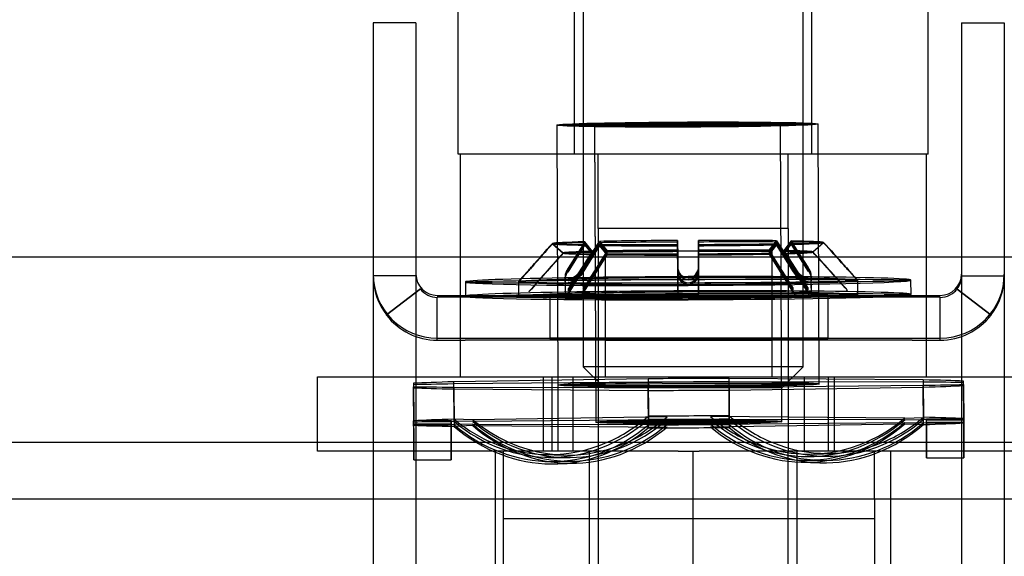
# Model space of a CAD drawing. Header units: inches. Extents: x 1 to 359, y -2 to 239.
# Tile 9 of 67: x 104.197 to 105.855, y 32.31 to 33.213. Entities that reach past the tile are written whole.
import ezdxf
from ezdxf.enums import TextEntityAlignment as Align
from ezdxf.lldxf.tags import DXFTag

# ---------------------------------------------------------------- set-up
doc = ezdxf.new("R2010")
doc.units = ezdxf.units.IN
doc.header["$MEASUREMENT"] = 0
for name, color, linetype in [('COM70838', 7, 'Continuous'), ('COM70839-3', 7, 'Continuous'), ('COM71195-7', 7, 'Continuous'), ('COM71299-7', 7, 'Continuous'), ('Default', 7, 'Continuous'), ('HAN13068', 7, 'Continuous'), ('HAN13068_NUT', 7, 'Continuous'), ('NTS18147', 7, 'Continuous'), ('ROL87452', 7, 'Continuous'), ('RVT19000', 7, 'Continuous'), ('SPC87322', 7, 'Continuous'), ('STD26122', 7, 'Continuous'), ('WAM30038', 7, 'Continuous')]:
    doc.layers.add(name, color=color, linetype=linetype)
doc.styles.add('SEACAD_Times_New_Roman', font='times.ttf')
tags = doc.linetypes.add('HIDDEN2', pattern=[0.1875, 0.125, -0.0625]).pattern_tags.tags
tags[6:7] = [DXFTag(74, 4), DXFTag(75, 0), DXFTag(340, '0'), DXFTag(46, 0.0), DXFTag(50, 0.0), DXFTag(44, 0.0), DXFTag(45, 0.0)]
tags[4:5] = [DXFTag(74, 4), DXFTag(75, 0), DXFTag(340, '0'), DXFTag(46, 0.0), DXFTag(50, 0.0), DXFTag(44, 0.0), DXFTag(45, 0.0)]
doc.dimstyles.new('HAMMOND_(STH_-_300x200)', dxfattribs={"dimtxt": 1.5, "dimasz": 1.875, "dimexe": 0.75, "dimexo": 0.75, "dimgap": 0.375, "dimtad": 0, "dimtih": 1, "dimtoh": 1, "dimzin": 0, "dimdsep": 46, "dimtxsty": 'SEACAD_Times_New_Roman', "dimblk1": '_SE_FILLED', "dimblk2": '_SE_FILLED', "dimsah": 1, "dimcen": 0.75, "dimadec": 0, "dimazin": 0, "dimtfac": 0.8, "dimtofl": 0, "dimtmove": 0, "dimatfit": 3, "dimfxl": 1, "dimtolj": 1, "dimtzin": 0, "dimarcsym": 0})

# ---------------------------------------------------------------- blocks, each defined once
blk = doc.blocks.new('SE2')
at = {"layer": 'COM70838', "color": 7, "linetype": 'HIDDEN2'}
for p, q in [((104.6985, 32.4867), (104.6985, 32.6117)), ((104.6985, 32.6117), (104.8235, 32.6117)), ((104.8235, 32.6117), (105.8791, 32.6117)), ((105.0785, 32.6117), (105.0785, 32.4867)), ((105.1285, 32.6117), (105.1285, 32.4867)), ((105.5185, 32.4867), (105.5185, 32.6117)), ((105.5685, 32.6117), (105.5685, 32.4867)), ((104.8235, 32.4867), (104.6985, 32.4867)), ((105.3058, 32.4867), (104.8235, 32.4867)), ((105.8791, 32.4867), (105.3412, 32.4867))]:
    blk.add_line(p, q, dxfattribs=at)
at = {"layer": 'COM70839-3', "color": 7, "linetype": 'HIDDEN2'}
for p, q in [((104.8643, 33.2079), (104.7923, 33.2079)), ((104.7923, 33.2079), (104.7923, 33.1629)), ((104.8643, 33.2079), (104.8643, 33.1629)), ((105.7827, 33.2079), (105.8547, 33.2079)), ((105.7827, 33.2079), (105.7827, 33.1629)), ((105.8547, 33.2079), (105.8547, 33.1629)), ((104.7923, 33.1629), (104.7923, 32.0658)), ((104.8643, 33.1629), (104.8643, 32.0658)), ((105.7827, 33.1629), (105.7827, 32.0658)), ((105.8547, 33.1629), (105.8547, 32.0658)), ((104.8643, 32.7818), (104.7923, 32.7818)), ((105.7827, 32.7818), (105.8547, 32.7818)), ((104.8717, 32.7599), (104.8146, 32.716)), ((104.8717, 32.7597), (104.8146, 32.7159)), ((104.8717, 32.7597), (104.8717, 32.7599)), ((105.7752, 32.7597), (105.7752, 32.7599)), ((105.7752, 32.7599), (105.8324, 32.716)), ((105.7752, 32.7597), (105.8324, 32.7159)), ((104.9003, 32.7489), (105.7467, 32.7489)), ((104.9472, 32.7457), (104.9003, 32.7457)), ((104.9003, 32.6737), (104.9003, 32.7457)), ((105.6998, 32.7457), (104.9472, 32.7457)), ((105.0895, 32.7488), (105.0895, 32.6768)), ((105.183, 32.7457), (105.183, 32.6737)), ((105.464, 32.6737), (105.464, 32.7457)), ((105.5575, 32.7488), (105.5575, 32.6768)), ((105.7467, 32.7457), (105.6998, 32.7457)), ((105.7467, 32.6737), (105.7467, 32.7457)), ((104.8146, 32.7159), (104.8146, 32.716)), ((105.8324, 32.7159), (105.8324, 32.716)), ((104.9003, 32.6769), (105.7467, 32.6769)), ((104.9003, 32.6737), (104.9472, 32.6737)), ((105.6998, 32.6737), (104.9472, 32.6737)), ((105.0895, 32.6768), (105.0895, 32.6765)), ((105.5575, 32.6768), (105.5575, 32.6765)), ((105.6998, 32.6737), (105.7467, 32.6737))]:
    blk.add_line(p, q, dxfattribs=at)
for centre, radius, start, end in [((104.9003, 32.7849), 0.108, 180, 270), ((104.9003, 32.7849), 0.036, 180, 270), ((105.7467, 32.7849), 0.108, 270, 0), ((105.7467, 32.7849), 0.036, 270, 0), ((104.9003, 32.7818), 0.108, 180.0016, 217.5087), ((105.7467, 32.7818), 0.036, 322.5022, 359.997), ((105.7467, 32.7818), 0.108, 322.4913, 359.9984), ((104.9003, 32.7816), 0.036, 217.4877, 269.9947), ((105.7467, 32.7816), 0.036, 270.0053, 322.5123), ((105.7467, 32.7816), 0.036, 308.376, 322.5123), ((104.9003, 32.7816), 0.108, 217.5055, 269.9987), ((105.7467, 32.7816), 0.108, 270.0017, 322.4941)]:
    blk.add_arc(centre, radius, start, end, dxfattribs=at)
for centre, major_axis, start_param, end_param in [((105.3235, 32.7488), (0.234, 0), 0, 3.141593), ((105.3235, 32.7485), (-0.234, 0), 0, 3.141593), ((105.3235, 32.6768), (-0.234, 0), 3.141593, 6.283185), ((105.3235, 32.6765), (0.234, 0), 3.141593, 6.283185)]:
    blk.add_ellipse(centre, major_axis=major_axis, ratio=0.000115, start_param=start_param, end_param=end_param, dxfattribs=at)
for centre in [(105.3235, 32.7457), (105.3235, 32.6737)]:
    blk.add_ellipse(centre, major_axis=(-0.1405, 0), ratio=0.000115, dxfattribs=at)
at = {"layer": 'COM71195-7', "color": 7, "linetype": 'Continuous'}
blk.add_line((80.0831, 32.8137), (107.8929, 32.8137), dxfattribs=at)
at = {"layer": 'COM71299-7', "color": 7, "linetype": 'Continuous'}
blk.add_line((79.271, 32.5017), (139.141, 32.5017), dxfattribs=at)
at = {"layer": 'COM71299-7', "color": 7, "linetype": 'HIDDEN2'}
blk.add_line((79.271, 32.4067), (139.141, 32.4067), dxfattribs=at)
at = {"layer": 'HAN13068', "color": 7, "linetype": 'HIDDEN2'}
for p, q in [((104.9355, 32.9867), (104.9355, 33.6887)), ((105.1314, 32.9867), (105.1314, 33.6887)), ((105.5306, 32.9867), (105.5306, 33.6887)), ((105.7265, 32.9867), (105.7265, 33.6887)), ((105.1314, 32.9867), (104.9355, 32.9867)), ((105.5306, 32.9867), (105.1314, 32.9867)), ((105.171, 32.8617), (105.171, 32.9867)), ((105.491, 32.8617), (105.491, 32.9867)), ((105.7265, 32.9867), (105.5306, 32.9867)), ((105.331, 32.8617), (105.171, 32.8617)), ((105.491, 32.8617), (105.331, 32.8617)), ((105.171, 32.4867), (105.171, 31.5267)), ((105.491, 31.5267), (105.491, 32.4867))]:
    blk.add_line(p, q, dxfattribs=at)
at = {"layer": 'HAN13068_NUT', "color": 7, "linetype": 'HIDDEN2'}
for p, q in [((104.9985, 32.1617), (104.9985, 32.4867)), ((105.156, 32.4867), (105.156, 32.0817)), ((105.331, 32.1617), (105.331, 32.4867)), ((105.506, 32.0817), (105.506, 32.4867)), ((105.6635, 32.1617), (105.6635, 32.4867))]:
    blk.add_line(p, q, dxfattribs=at)
at = {"layer": 'NTS18147', "color": 7, "linetype": 'HIDDEN2'}
for p, q in [((105.1015, 33.0357), (105.1032, 32.5982)), ((105.1015, 33.0354), (105.1032, 32.5979)), ((105.165, 33.0359), (105.167, 32.5355)), ((105.165, 33.0357), (105.167, 32.5352)), ((105.48, 32.5367), (105.478, 33.0371)), ((105.48, 32.5364), (105.478, 33.0369)), ((105.5432, 32.6), (105.5415, 33.0374)), ((105.5432, 32.5997), (105.5415, 33.0371)), ((104.8602, 32.601), (104.8605, 32.538)), ((105.2552, 32.6029), (104.9283, 32.5999)), ((105.2552, 32.6029), (105.2555, 32.5399)), ((105.7182, 32.603), (105.3913, 32.6034)), ((105.3915, 32.5404), (105.3913, 32.6034)), ((105.7182, 32.603), (105.7185, 32.54)), ((105.7862, 32.5972), (105.7862, 32.6046)), ((105.7862, 32.599), (105.7862, 32.6023)), ((105.7865, 32.5393), (105.7862, 32.6023)), ((104.8602, 32.5987), (104.8602, 32.5953)), ((104.8602, 32.5987), (104.8605, 32.5357)), ((104.8605, 32.5323), (104.8602, 32.5953)), ((104.8605, 32.5306), (104.8602, 32.5936)), ((104.9285, 32.537), (104.9283, 32.5999)), ((104.9283, 32.5946), (105.2552, 32.5942)), ((104.9283, 32.5946), (104.9285, 32.5316)), ((104.9283, 32.5915), (105.2552, 32.5891)), ((104.9283, 32.5915), (104.9285, 32.5285)), ((105.2555, 32.5312), (105.2552, 32.5942)), ((105.2555, 32.5261), (105.2552, 32.5891)), ((105.3913, 32.5947), (105.7182, 32.5977)), ((105.3913, 32.5947), (105.3915, 32.5317)), ((105.3913, 32.5896), (105.7182, 32.5946)), ((105.3913, 32.5896), (105.3915, 32.5266)), ((105.7185, 32.5347), (105.7182, 32.5977)), ((105.7185, 32.5316), (105.7182, 32.5946)), ((105.7862, 32.599), (105.7865, 32.536)), ((105.7862, 32.5972), (105.7865, 32.5342)), ((104.9235, 32.5383), (104.8605, 32.538)), ((104.9235, 32.5359), (104.8605, 32.5357)), ((104.9235, 32.5383), (104.9235, 32.5308)), ((104.9235, 32.5359), (104.9235, 32.5326)), ((104.96, 32.5397), (104.9285, 32.5406)), ((104.96, 32.5366), (104.9285, 32.537)), ((105.287, 32.5447), (104.96, 32.5397)), ((105.287, 32.5395), (104.96, 32.5366)), ((105.287, 32.5395), (105.2555, 32.5399)), ((105.687, 32.5425), (105.36, 32.545)), ((105.36, 32.5398), (105.3915, 32.5404)), ((105.687, 32.5394), (105.36, 32.5398)), ((105.36, 32.5321), (105.687, 32.535)), ((105.687, 32.5425), (105.7185, 32.5437)), ((105.687, 32.5394), (105.7185, 32.54)), ((105.687, 32.535), (105.7185, 32.5347)), ((105.7235, 32.5414), (105.7865, 32.5416)), ((105.7235, 32.534), (105.7235, 32.5414)), ((105.7235, 32.539), (105.7865, 32.5393)), ((105.7235, 32.5357), (105.7235, 32.539)), ((105.7235, 32.5357), (105.7865, 32.536)), ((104.9235, 32.5326), (104.8605, 32.5323)), ((104.9235, 32.5308), (104.8605, 32.5306)), ((104.96, 32.5322), (104.9285, 32.5316)), ((104.96, 32.5297), (104.9285, 32.5285)), ((104.96, 32.5322), (105.287, 32.5318)), ((104.96, 32.5297), (105.287, 32.5273)), ((105.287, 32.5318), (105.2555, 32.5312)), ((105.287, 32.5273), (105.2555, 32.5261)), ((105.36, 32.5276), (105.687, 32.5326)), ((105.36, 32.5321), (105.3915, 32.5317)), ((105.36, 32.5276), (105.3915, 32.5266)), ((105.687, 32.5326), (105.7185, 32.5316)), ((105.7235, 32.534), (105.7865, 32.5342)), ((104.8607, 32.4723), (104.9237, 32.4725)), ((104.8607, 32.472), (104.9237, 32.4722)), ((105.0814, 32.4812), (105.1129, 32.4803)), ((105.0874, 32.4764), (105.1189, 32.4761)), ((105.0971, 32.4694), (105.1286, 32.47)), ((105.5128, 32.4682), (105.5443, 32.4672)), ((105.5189, 32.4716), (105.5504, 32.4712)), ((105.5286, 32.4777), (105.5601, 32.4783)), ((105.5346, 32.4819), (105.5661, 32.4831)), ((105.7237, 32.4756), (105.7867, 32.4759)), ((105.7237, 32.4754), (105.7867, 32.4756)), ((105.1031, 32.4655), (105.1346, 32.4667))]:
    blk.add_line(p, q, dxfattribs=at)
at = {"layer": 'NTS18147', "color": 7, "linetype": 'Continuous'}
for p, q in [((104.8602, 32.601), (104.8602, 32.5936)), ((105.2552, 32.6086), (104.9283, 32.6036)), ((104.9285, 32.5406), (104.9283, 32.6036)), ((105.2552, 32.6086), (105.2555, 32.5456)), ((105.7182, 32.6067), (105.3913, 32.6091)), ((105.3915, 32.5462), (105.3913, 32.6091)), ((105.7182, 32.6067), (105.7185, 32.5437)), ((105.7865, 32.5416), (105.7862, 32.6046)), ((105.287, 32.5447), (105.2555, 32.5456)), ((105.36, 32.545), (105.3915, 32.5462))]:
    blk.add_line(p, q, dxfattribs=at)
at = {"layer": 'NTS18147', "color": 7, "linetype": 'HIDDEN2'}
for centre, major_axis, ratio in [((105.3215, 33.0365), (0.22, 0.0009), 0.019735), ((105.3215, 33.0363), (0.22, 0.0009), 0.008755), ((105.3215, 33.0365), (0.1565, 0.0006), 0.019735), ((105.3215, 33.0363), (0.1565, 0.0006), 0.008755), ((105.3232, 32.5991), (0.22, 0.0009), 0.019735), ((105.3232, 32.5988), (0.22, 0.0009), 0.008755), ((105.3235, 32.5361), (0.1565, 0.0006), 0.019735), ((105.3235, 32.5358), (0.1565, 0.0006), 0.008755)]:
    blk.add_ellipse(centre, major_axis=major_axis, ratio=ratio, dxfattribs=at)
at = {"layer": 'NTS18147', "color": 7, "linetype": 'Continuous'}
for centre, major_axis, ratio, start_param, end_param in [((105.3232, 32.5991), (-0.5, -0.002), 0.019735, -0.660163, -0.387207), ((105.3232, 32.5991), (0.5, 0.002), 0.019735, 1.434232, 1.707188), ((105.3232, 32.5991), (0.5, 0.002), 0.019735, 0.387034, 0.659991), ((105.3235, 32.5361), (-0.5, -0.002), 0.019735, -0.660163, -0.387207), ((105.091, 32.7994), (0.0096, 0.3182), 0.8659, 2.546346, 2.80618), ((105.091, 32.7994), (0.0096, 0.3182), 0.8659, 3.529428, 3.815766), ((105.1225, 32.7985), (0.0096, 0.3182), 0.8659, 3.537804, 3.815766), ((105.3235, 32.5361), (-0.5, -0.002), 0.019735, 4.575824, 4.848781), ((105.5225, 32.8), (-0.0121, 0.3181), 0.865814, 2.467431, 2.752626), ((105.554, 32.8012), (-0.0121, 0.3181), 0.865814, 2.467431, 2.763604), ((105.554, 32.8012), (-0.0121, 0.3181), 0.865814, 3.453651, 3.736851), ((105.3235, 32.5361), (0.5, 0.002), 0.019735, 0.387034, 0.659991)]:
    blk.add_ellipse(centre, major_axis=major_axis, ratio=ratio, start_param=start_param, end_param=end_param, dxfattribs=at)
at = {"layer": 'NTS18147', "color": 7, "linetype": 'HIDDEN2'}
for centre, major_axis, ratio, start_param, end_param in [((105.3232, 32.5988), (0.5, 0.002), 0.008755, 1.434295, 1.707252), ((105.3232, 32.5988), (0.5, 0.002), 0.008755, 0.387097, 0.660054), ((105.3232, 32.5988), (-0.5, -0.002), 0.008755, -0.6601, -0.387143), ((105.3232, 32.5988), (-0.5, -0.002), 0.008755, 0.387097, 0.660054), ((105.3232, 32.5991), (-0.5, -0.002), 0.019735, 0.387034, 0.659991), ((105.3232, 32.5988), (-0.5, -0.002), 0.008755, 1.434295, 1.707252), ((105.3232, 32.5991), (-0.5, -0.002), 0.019735, 1.434232, 1.707188), ((105.3232, 32.5988), (0.5, 0.002), 0.008755, -0.6601, -0.387143), ((105.3232, 32.5991), (0.5, 0.002), 0.019735, -0.660163, -0.387207), ((104.8595, 32.7906), (-0.0012, 0.3183), 0.000086, 2.526619, 3.796039), ((105.3235, 32.5358), (-0.5, -0.002), 0.008755, -0.6601, -0.387143), ((104.8595, 32.7903), (-0.0012, 0.3183), 0.000023, 2.515638, 3.785058), ((104.9225, 32.7908), (-0.0012, 0.3183), 0.000086, 2.526619, 3.796039), ((104.9225, 32.7906), (-0.0012, 0.3183), 0.000023, 2.515638, 3.785058), ((105.091, 32.7948), (0.0036, 0.3183), 0.866004, 2.524393, 3.793813), ((105.1225, 32.7985), (0.0096, 0.3182), 0.8659, 2.546346, 3.537804), ((105.1225, 32.7944), (0.0036, 0.3183), 0.866004, 2.524393, 3.793813), ((105.3235, 32.5358), (-0.5, -0.002), 0.008755, 4.575888, 4.848844), ((105.5225, 32.796), (-0.0061, 0.3183), 0.865981, 2.489374, 3.758793), ((105.5225, 32.7899), (0.0036, 0.3183), 0.866004, 2.524393, 3.793813), ((105.554, 32.7966), (-0.0061, 0.3183), 0.865981, 2.489374, 3.758793), ((105.554, 32.7895), (0.0036, 0.3183), 0.866004, 2.524393, 3.793813), ((105.5225, 32.8), (-0.0121, 0.3181), 0.865814, 2.752626, 3.736851), ((105.3235, 32.5358), (0.5, 0.002), 0.008755, 0.387097, 0.660054), ((105.3235, 32.5358), (0.5, 0.002), 0.008755, -0.6601, -0.387143), ((105.7225, 32.794), (-0.0012, 0.3183), 0.000086, 2.526619, 3.796039), ((105.7225, 32.7937), (-0.0012, 0.3183), 0.000023, 2.515638, 3.785058), ((105.7855, 32.7942), (-0.0012, 0.3183), 0.000086, 2.526619, 3.796039), ((105.7855, 32.794), (-0.0012, 0.3183), 0.000023, 2.515638, 3.785058), ((105.3235, 32.5358), (-0.5, -0.002), 0.008755, 0.387097, 0.660054), ((105.3235, 32.5361), (-0.5, -0.002), 0.019735, 0.387034, 0.659991), ((105.091, 32.7877), (-0.0061, 0.3183), 0.865981, 2.489374, 3.758793), ((105.091, 32.7836), (-0.0121, 0.3181), 0.865814, 2.467431, 3.736851), ((105.1225, 32.7883), (-0.0061, 0.3183), 0.865981, 2.489374, 3.758793), ((105.1225, 32.7848), (-0.0121, 0.3181), 0.865814, 2.467431, 3.736851), ((105.3235, 32.5358), (0.5, 0.002), 0.008755, 4.575888, 4.848844), ((105.3235, 32.5361), (0.5, 0.002), 0.019735, 4.575824, 4.848781), ((105.5225, 32.7864), (0.0096, 0.3182), 0.8659, 2.546346, 3.815766), ((105.554, 32.7854), (0.0096, 0.3182), 0.8659, 2.546346, 3.815766), ((105.3235, 32.5361), (0.5, 0.002), 0.019735, -0.660163, -0.387207), ((105.091, 32.7994), (0.0096, 0.3182), 0.8659, 2.80618, 3.529428), ((105.554, 32.8012), (-0.0121, 0.3181), 0.865814, 2.763604, 3.453651)]:
    blk.add_ellipse(centre, major_axis=major_axis, ratio=ratio, start_param=start_param, end_param=end_param, dxfattribs=at)
at = {"layer": 'ROL87452', "color": 7, "linetype": 'HIDDEN2'}
for p, q in [((105.011, 32.4067), (105.011, 31.4067)), ((105.636, 32.4067), (105.636, 31.4067))]:
    blk.add_line(p, q, dxfattribs=at)
at = {"layer": 'RVT19000', "color": 7, "linetype": 'HIDDEN2'}
for p, q in [((105.183, 32.8237), (105.464, 32.8237)), ((105.183, 32.8237), (105.183, 32.6117)), ((105.464, 32.6117), (105.464, 32.8237)), ((105.1285, 32.6117), (105.1285, 32.4867)), ((105.5185, 32.4867), (105.5185, 32.6117)), ((105.011, 32.4867), (105.011, 32.4067)), ((105.3058, 32.4867), (105.3412, 32.4867)), ((105.636, 32.4067), (105.636, 32.4867)), ((105.011, 32.3737), (105.636, 32.3737))]:
    blk.add_line(p, q, dxfattribs=at)
at = {"layer": 'SPC87322', "color": 7, "linetype": 'HIDDEN2'}
for p, q in [((104.9385, 32.9867), (104.9385, 32.6117)), ((105.7235, 32.6117), (105.7235, 32.9867)), ((105.171, 32.8617), (105.171, 32.4867)), ((105.491, 32.8617), (105.491, 32.4867)), ((105.0935, 32.4867), (105.0935, 32.6117)), ((105.1035, 32.4867), (105.1035, 32.6117)), ((105.5585, 32.4867), (105.5585, 32.6117))]:
    blk.add_line(p, q, dxfattribs=at)
at = {"layer": 'STD26122', "color": 7, "linetype": 'HIDDEN2'}
for p, q in [((105.146, 33.5937), (105.146, 32.6287)), ((105.516, 32.6287), (105.516, 33.5937)), ((105.516, 32.6287), (105.146, 32.6287)), ((105.146, 32.6287), (105.181, 32.5937)), ((105.481, 32.5937), (105.516, 32.6287)), ((105.181, 32.5937), (105.481, 32.5937))]:
    blk.add_line(p, q, dxfattribs=at)
at = {"layer": 'WAM30038', "color": 7, "linetype": 'HIDDEN2'}
for p, q in [((105.094, 32.8365), (105.1121, 32.8206)), ((105.094, 32.836), (105.1121, 32.8201)), ((105.1121, 32.8199), (105.094, 32.8358)), ((105.1121, 32.8198), (105.094, 32.8357)), ((105.1485, 32.8393), (105.1204, 32.7948)), ((105.1485, 32.8374), (105.1204, 32.7926)), ((105.1204, 32.7895), (105.1485, 32.8348)), ((105.1204, 32.7878), (105.1485, 32.8334)), ((105.1452, 32.7929), (105.1733, 32.8377)), ((105.1733, 32.8346), (105.1452, 32.7894)), ((105.1733, 32.833), (105.1452, 32.7874)), ((105.1613, 32.8231), (105.1485, 32.8393)), ((105.1613, 32.8214), (105.1485, 32.8374)), ((105.1485, 32.8348), (105.1613, 32.819)), ((105.1485, 32.8334), (105.1613, 32.8177)), ((105.1567, 32.8137), (105.1733, 32.8398)), ((105.1733, 32.8398), (105.1861, 32.8237)), ((105.1733, 32.8377), (105.1861, 32.8217)), ((105.1861, 32.8189), (105.1733, 32.8346)), ((105.1861, 32.8173), (105.1733, 32.833)), ((105.3049, 32.8251), (105.3048, 32.8414)), ((105.3048, 32.8414), (105.3049, 32.8137)), ((105.3049, 32.8226), (105.3048, 32.8387)), ((105.3048, 32.8387), (105.305, 32.7941)), ((105.3048, 32.8347), (105.3049, 32.8189)), ((105.305, 32.7894), (105.3048, 32.8347)), ((105.3398, 32.8416), (105.3399, 32.8253)), ((105.3399, 32.8137), (105.3398, 32.8416)), ((105.3398, 32.8388), (105.3399, 32.8227)), ((105.34, 32.7943), (105.3398, 32.8388)), ((105.3399, 32.819), (105.3398, 32.8348)), ((105.3398, 32.8348), (105.34, 32.7896)), ((105.4587, 32.8248), (105.4713, 32.841)), ((105.4587, 32.8227), (105.4713, 32.8388)), ((105.4713, 32.8358), (105.4587, 32.8199)), ((105.4713, 32.8341), (105.4587, 32.8184)), ((105.4713, 32.841), (105.4889, 32.8137)), ((105.4713, 32.8388), (105.4998, 32.7943)), ((105.4998, 32.7908), (105.4713, 32.8358)), ((105.4998, 32.7888), (105.4713, 32.8341)), ((105.4961, 32.8406), (105.4834, 32.8244)), ((105.4961, 32.8387), (105.4834, 32.8226)), ((105.4834, 32.8202), (105.4961, 32.8361)), ((105.4834, 32.819), (105.4961, 32.8347)), ((105.5246, 32.7964), (105.4961, 32.8406)), ((105.5246, 32.7942), (105.4961, 32.8387)), ((105.4961, 32.8361), (105.5246, 32.7911)), ((105.4961, 32.8347), (105.5246, 32.7894)), ((105.5326, 32.8222), (105.5506, 32.8382)), ((105.5326, 32.8218), (105.5506, 32.8378)), ((105.5506, 32.8375), (105.5326, 32.8215)), ((105.5506, 32.8375), (105.5326, 32.8215)), ((105.1206, 32.7587), (105.1613, 32.8231)), ((105.1206, 32.7565), (105.1613, 32.8214)), ((105.1613, 32.819), (105.1206, 32.7534)), ((105.1613, 32.8177), (105.1206, 32.7517)), ((105.1861, 32.8237), (105.1453, 32.7593)), ((105.1861, 32.8217), (105.1453, 32.7568)), ((105.1453, 32.7533), (105.1861, 32.8189)), ((105.1453, 32.7513), (105.1861, 32.8173)), ((105.3048, 32.8324), (105.3049, 32.8168)), ((105.305, 32.7867), (105.3048, 32.8324)), ((105.3051, 32.7612), (105.3049, 32.8251)), ((105.3051, 32.758), (105.3049, 32.8226)), ((105.3049, 32.8189), (105.3051, 32.7533)), ((105.3049, 32.8168), (105.3051, 32.7506)), ((105.3399, 32.817), (105.3398, 32.8326)), ((105.3398, 32.8326), (105.34, 32.7869)), ((105.3399, 32.8253), (105.3399, 32.8137)), ((105.3399, 32.8227), (105.3401, 32.7581)), ((105.3401, 32.7534), (105.3399, 32.819)), ((105.3401, 32.7508), (105.3399, 32.817)), ((105.5, 32.7607), (105.4587, 32.8248)), ((105.5, 32.7582), (105.4587, 32.8227)), ((105.4587, 32.8199), (105.5, 32.7546)), ((105.4587, 32.8184), (105.5, 32.7527)), ((105.4834, 32.8244), (105.5247, 32.7603)), ((105.4834, 32.8226), (105.5247, 32.7581)), ((105.5247, 32.755), (105.4834, 32.8202)), ((105.5247, 32.7533), (105.4834, 32.819)), ((105.305, 32.7973), (105.3051, 32.7612)), ((105.305, 32.7941), (105.3051, 32.758)), ((105.305, 32.7894), (105.3051, 32.7533)), ((105.305, 32.7867), (105.3051, 32.7506)), ((105.34, 32.7975), (105.3401, 32.7614)), ((105.34, 32.7975), (105.3401, 32.7614)), ((105.34, 32.7943), (105.3401, 32.7581)), ((105.34, 32.7896), (105.3401, 32.7534)), ((105.34, 32.7869), (105.3401, 32.7508)), ((105.5299, 32.7536), (105.5297, 32.7832)), ((104.9476, 32.7716), (104.9477, 32.7476)), ((104.9476, 32.7713), (104.9477, 32.7473)), ((105.0368, 32.7719), (105.0369, 32.748)), ((105.0368, 32.7717), (105.0369, 32.7477)), ((105.1153, 32.7816), (105.1155, 32.752)), ((105.1153, 32.7792), (105.1155, 32.7497)), ((105.1153, 32.7759), (105.1155, 32.7463)), ((105.1153, 32.7741), (105.1155, 32.7445)), ((105.5299, 32.7513), (105.5297, 32.7808)), ((105.5299, 32.7479), (105.5297, 32.7775)), ((105.5299, 32.7461), (105.5297, 32.7757)), ((105.6084, 32.7502), (105.6083, 32.7742)), ((105.6084, 32.7499), (105.6083, 32.7739)), ((105.6977, 32.7505), (105.6976, 32.7745)), ((105.6977, 32.7503), (105.6976, 32.7743)), ((105.1206, 32.7517), (105.117, 32.7447)), ((105.1401, 32.7443), (105.1453, 32.7513)), ((105.3051, 32.7506), (105.3063, 32.7436)), ((105.339, 32.7437), (105.3401, 32.7508)), ((105.5, 32.7527), (105.5052, 32.7457)), ((105.5283, 32.7463), (105.5247, 32.7533))]:
    blk.add_line(p, q, dxfattribs=at)
at = {"layer": 'WAM30038', "color": 7, "linetype": 'Continuous'}
for p, q in [((105.1452, 32.7954), (105.1567, 32.8137)), ((105.3049, 32.8137), (105.305, 32.7973)), ((105.3399, 32.8137), (105.34, 32.7975)), ((105.34, 32.7975), (105.3399, 32.8137)), ((105.4889, 32.8137), (105.4998, 32.7968))]:
    blk.add_line(p, q, dxfattribs=at)
at = {"layer": 'WAM30038', "color": 7, "linetype": 'HIDDEN2'}
for centre, radius, start, end in [((105.3167, 32.5388), 0.3643, 136.0963, 140.2055), ((104.7453, 33.0601), 0.4099, 315.3349, 318.9153), ((104.6113, 33.1802), 0.5899, 316.1654, 318.6669), ((105.323, 32.7934), 0.0181, 177.5926, 268.475), ((105.3231, 32.7885), 0.0182, 176.9277, 268.2187), ((105.3232, 32.7857), 0.0183, 176.6539, 267.9298), ((105.322, 32.7933), 0.018, 271.7596, 3.0707), ((105.3218, 32.7885), 0.0182, 272.484, 3.2623), ((105.3217, 32.7858), 0.0184, 272.7993, 3.5026), ((105.8593, 33.0201), 0.3514, 220.1619, 224.4218), ((105.8702, 33.0388), 0.3723, 221.3562, 225.299), ((106.0042, 33.1611), 0.5537, 221.7005, 224.3653)]:
    blk.add_arc(centre, radius, start, end, dxfattribs=at)
at = {"layer": 'WAM30038', "color": 7, "linetype": 'Continuous'}
for centre, radius, start, end in [((105.3229, 32.7967), 0.018, 177.8638, 268.8008), ((105.3221, 32.7966), 0.0179, 271.4599, 2.7807)]:
    blk.add_arc(centre, radius, start, end, dxfattribs=at)
at = {"layer": 'WAM30038', "color": 7, "linetype": 'HIDDEN2'}
for centre, major_axis, ratio, start_param, end_param in [((105.3223, 32.837), (-0.2289, -0.0009), 0.019735, -0.70897, -0.076601), ((105.3223, 32.8367), (-0.2289, -0.0009), 0.008755, -0.708907, -0.076538), ((105.3223, 32.837), (-0.2289, -0.0009), 0.019735, 0.076428, 0.708797), ((105.3223, 32.8367), (-0.2289, -0.0009), 0.008755, 0.076492, 0.708861), ((105.3223, 32.837), (-0.2289, -0.0009), 0.019735, -1.494368, -0.861999), ((105.3223, 32.8367), (-0.2289, -0.0009), 0.008755, -1.494305, -0.861936), ((105.3223, 32.8367), (-0.2289, -0.0009), 0.008755, 0.86189, 1.494259), ((105.3223, 32.837), (-0.2289, -0.0009), 0.019735, 0.861827, 1.494195), ((105.3223, 32.837), (0.2289, 0.0009), 0.019735, 0.861827, 1.494195), ((105.3223, 32.8367), (0.2289, 0.0009), 0.008755, 0.86189, 1.494259), ((105.3223, 32.8367), (0.2289, 0.0009), 0.008755, -1.494305, -0.861936), ((105.3223, 32.837), (0.2289, 0.0009), 0.019735, -1.494368, -0.861999), ((105.3223, 32.837), (0.2289, 0.0009), 0.019735, 0.076428, 0.708797), ((105.3223, 32.8367), (0.2289, 0.0009), 0.008755, 0.076492, 0.708861), ((105.3223, 32.8367), (0.2289, 0.0009), 0.008755, -0.708907, -0.076538), ((105.3223, 32.837), (0.2289, 0.0009), 0.019735, -0.70897, -0.076601), ((105.3224, 32.8211), (-0.211, -0.0008), 0.019735, -0.702451, -0.08312), ((105.3224, 32.8208), (-0.211, -0.0008), 0.008755, -0.702387, -0.083057), ((105.3224, 32.8211), (-0.211, -0.0008), 0.019735, 0.082948, 0.702278), ((105.3224, 32.8208), (-0.211, -0.0008), 0.008755, 0.083011, 0.702341), ((105.3224, 32.8211), (-0.211, -0.0008), 0.019735, -1.487849, -0.868518), ((105.3224, 32.8208), (-0.211, -0.0008), 0.008755, -1.487786, -0.868455), ((105.3224, 32.8208), (-0.211, -0.0008), 0.008755, 0.868409, 1.48774), ((105.3224, 32.8211), (-0.211, -0.0008), 0.019735, 0.868346, 1.487676), ((105.3224, 32.8211), (0.211, 0.0008), 0.019735, 0.868346, 1.487676), ((105.3224, 32.8208), (0.211, 0.0008), 0.008755, 0.868409, 1.48774), ((105.3224, 32.8208), (0.211, 0.0008), 0.008755, -1.487786, -0.868455), ((105.3224, 32.8211), (0.211, 0.0008), 0.019735, -1.487849, -0.868518), ((105.3224, 32.8211), (0.211, 0.0008), 0.019735, 0.082948, 0.702278), ((105.3224, 32.8208), (0.211, 0.0008), 0.008755, 0.083011, 0.702341), ((105.3224, 32.8208), (0.211, 0.0008), 0.008755, -0.702387, -0.083057), ((105.3224, 32.8211), (0.211, 0.0008), 0.019735, -0.702451, -0.08312), ((105.3226, 32.7731), (-0.375, -0.0015), 0.019735, 0, 3.141506), ((105.3226, 32.7731), (-0.2858, -0.0011), 0.019735, 5.497701, 6.283099), ((105.3226, 32.7728), (-0.2858, -0.0011), 0.008755, 5.497764, 6.283162), ((105.3226, 32.7731), (0.2858, 0.0011), 0.019735, 3.141506, 3.926905), ((105.3226, 32.7728), (0.2858, 0.0011), 0.008755, 3.14157, 3.926968), ((105.3226, 32.7731), (-0.2858, -0.0011), 0.019735, 4.712303, 5.497701), ((105.3226, 32.7728), (-0.2858, -0.0011), 0.008755, 4.712366, 5.497764), ((105.3226, 32.7728), (-0.2858, -0.0011), 0.008755, 0.785375, 1.570773), ((105.3226, 32.7731), (-0.2858, -0.0011), 0.019735, 0.785312, 1.57071), ((105.3226, 32.7731), (0.2858, 0.0011), 0.019735, 0.785312, 1.57071), ((105.3226, 32.7728), (0.2858, 0.0011), 0.008755, 0.785375, 1.570773), ((105.3226, 32.7728), (0.2858, 0.0011), 0.008755, 4.712366, 5.497764), ((105.3226, 32.7731), (0.2858, 0.0011), 0.019735, 4.712303, 5.497701), ((105.3226, 32.7731), (-0.2858, -0.0011), 0.019735, 3.141506, 3.926905), ((105.3226, 32.7728), (-0.2858, -0.0011), 0.008755, 3.14157, 3.926968), ((105.3226, 32.7731), (0.2858, 0.0011), 0.019735, 5.497701, 6.283099), ((105.3226, 32.7728), (0.2858, 0.0011), 0.008755, 5.497764, 6.283162), ((105.3227, 32.7491), (-0.375, -0.0015), 0.019735, 0, 3.141506), ((105.3227, 32.7491), (-0.275, -0.0011), 0.019735, -0.72599, -0.059581), ((105.133, 32.7497), (0.0175, 0.0001), 0.008755, 1.149718, 3.562625), ((105.133, 32.7521), (0.0175, 0.0001), 0.019735, 3.141593, 3.562562), ((105.3227, 32.7488), (-0.275, -0.0011), 0.008755, -1.511325, -0.844915), ((105.3227, 32.7511), (-0.0175, -0.0001), 0.008755, 3.505912, 5.91882), ((105.3227, 32.7488), (0.275, 0.0011), 0.008755, 0.844869, 1.511279), ((105.5124, 32.7512), (-0.0175, -0.0001), 0.008755, 2.720514, 5.133421), ((105.5124, 32.7536), (-0.0175, -0.0001), 0.019735, 2.720451, 3.141593), ((105.3227, 32.7491), (0.275, 0.0011), 0.019735, 0.059408, 0.725818), ((105.3227, 32.7488), (0.275, 0.0011), 0.008755, 0.059471, 0.725881), ((105.5909, 32.7501), (-0.0175, -0.0001), 0.019735, 1.935053, 4.34796), ((105.5909, 32.7498), (-0.0175, -0.0001), 0.008755, 1.935116, 4.348023), ((105.0544, 32.748), (0.0175, 0.0001), 0.019735, 1.935053, 4.34796), ((105.0544, 32.7478), (0.0175, 0.0001), 0.008755, 1.935116, 4.348023), ((105.3227, 32.7488), (-0.275, -0.0011), 0.008755, -0.725927, -0.059517), ((105.3227, 32.7491), (-0.275, -0.0011), 0.019735, 0.059408, 0.725818), ((105.3227, 32.7488), (-0.275, -0.0011), 0.008755, 0.059471, 0.725881), ((105.133, 32.7464), (0.0175, 0.0001), 0.008755, 2.720514, 5.133421), ((105.133, 32.7446), (0.0175, 0.0001), 0.019735, 2.720451, 5.133358), ((105.3227, 32.7488), (-0.275, -0.0011), 0.008755, 0.844869, 1.511279), ((105.3227, 32.7491), (-0.275, -0.0011), 0.019735, 0.844806, 1.511216), ((105.3227, 32.7465), (0.0175, 0.0001), 0.008755, 3.505912, 5.91882), ((105.3227, 32.7438), (0.0175, 0.0001), 0.019735, 3.505849, 5.918756), ((105.3227, 32.7488), (0.275, 0.0011), 0.008755, -1.511325, -0.844915), ((105.3227, 32.7491), (0.275, 0.0011), 0.019735, -1.511388, -0.844979), ((105.5124, 32.7479), (-0.0175, -0.0001), 0.008755, 1.149718, 3.562625), ((105.5124, 32.7461), (-0.0175, -0.0001), 0.019735, 1.149655, 3.562562), ((105.3227, 32.7491), (0.275, 0.0011), 0.019735, -0.72599, -0.059581), ((105.3227, 32.7488), (0.275, 0.0011), 0.008755, -0.725927, -0.059517)]:
    blk.add_ellipse(centre, major_axis=major_axis, ratio=ratio, start_param=start_param, end_param=end_param, dxfattribs=at)
at = {"layer": 'WAM30038', "color": 7, "linetype": 'Continuous'}
for centre, major_axis, start_param, end_param in [((105.3226, 32.7731), (-0.375, -0.0015), 3.141506, 6.283185), ((105.3227, 32.7491), (-0.375, -0.0015), 3.141506, 6.283185), ((105.133, 32.7521), (0.0175, 0.0001), 1.149655, 3.141593), ((105.3227, 32.7491), (-0.275, -0.0011), -1.511388, -0.844979), ((105.3227, 32.7544), (-0.0175, -0.0001), 3.505849, 5.918756), ((105.3227, 32.7491), (0.275, 0.0011), 0.844806, 1.511216), ((105.5124, 32.7536), (-0.0175, -0.0001), 3.141593, 5.133358)]:
    blk.add_ellipse(centre, major_axis=major_axis, ratio=0.019735, start_param=start_param, end_param=end_param, dxfattribs=at)
at = {"layer": 'WAM30038', "color": 7, "linetype": 'HIDDEN2'}
for centre in [(105.3226, 32.7728), (105.3227, 32.7488)]:
    blk.add_ellipse(centre, major_axis=(-0.375, -0.0015), ratio=0.008755, dxfattribs=at)
for points, knots in [([(105.0542, 32.7914), (105.0561, 32.7935), (105.058, 32.7957), (105.0598, 32.7978), (105.0712, 32.8107), (105.0826, 32.8236), (105.094, 32.8365)], [0, 0, 0, 0, 0.141448, 0.141448, 0.141448, 1, 1, 1, 1]), ([(105.0542, 32.7909), (105.0561, 32.7931), (105.058, 32.7952), (105.0598, 32.7973), (105.0712, 32.8102), (105.0826, 32.8231), (105.094, 32.836)], [0, 0, 0, 0, 0.141448, 0.141448, 0.141448, 1, 1, 1, 1]), ([(105.094, 32.8358), (105.0826, 32.8229), (105.0712, 32.81), (105.0598, 32.7971), (105.058, 32.795), (105.0561, 32.7928), (105.0542, 32.7907)], [0, 0, 0, 0, 0.858552, 0.858552, 0.858552, 1, 1, 1, 1]), ([(105.5506, 32.8382), (105.5621, 32.8254), (105.5736, 32.8126), (105.5851, 32.7998), (105.587, 32.7977), (105.5889, 32.7956), (105.5908, 32.7935)], [0, 0, 0, 0, 0.858552, 0.858552, 0.858552, 1, 1, 1, 1]), ([(105.5506, 32.8378), (105.5621, 32.825), (105.5736, 32.8122), (105.5851, 32.7994), (105.587, 32.7973), (105.5889, 32.7952), (105.5908, 32.793)], [0, 0, 0, 0, 0.858552, 0.858552, 0.858552, 1, 1, 1, 1]), ([(105.5908, 32.7928), (105.5889, 32.7949), (105.587, 32.797), (105.5851, 32.7991), (105.5736, 32.8119), (105.5621, 32.8247), (105.5506, 32.8375)], [0, 0, 0, 0, 0.141448, 0.141448, 0.141448, 1, 1, 1, 1]), ([(105.1121, 32.8206), (105.0943, 32.8004), (105.0764, 32.7802), (105.0586, 32.7601), (105.0572, 32.7585), (105.0558, 32.7569), (105.0544, 32.7553)], [0, 0, 0, 0, 0.926871, 0.926871, 0.926871, 1, 1, 1, 1]), ([(105.1121, 32.8201), (105.0943, 32.8), (105.0764, 32.7798), (105.0586, 32.7596), (105.0572, 32.758), (105.0558, 32.7564), (105.0544, 32.7548)], [0, 0, 0, 0, 0.926871, 0.926871, 0.926871, 1, 1, 1, 1]), ([(105.5909, 32.7574), (105.5895, 32.759), (105.5881, 32.7605), (105.5866, 32.7621), (105.5687, 32.7822), (105.5507, 32.8022), (105.5326, 32.8222)], [0, 0, 0, 0, 0.073129, 0.073129, 0.073129, 1, 1, 1, 1]), ([(105.5909, 32.7569), (105.5895, 32.7585), (105.5881, 32.7601), (105.5866, 32.7617), (105.5687, 32.7817), (105.5507, 32.8017), (105.5326, 32.8218)], [0, 0, 0, 0, 0.073129, 0.073129, 0.073129, 1, 1, 1, 1]), ([(105.1204, 32.7948), (105.1191, 32.7927), (105.118, 32.7906), (105.1162, 32.7866), (105.1156, 32.7846), (105.1154, 32.7823), (105.1153, 32.7819), (105.1153, 32.7815)], [0, 0, 0, 0, 0.25, 0.25, 0.5, 0.5, 0.5625444, 0.5625444, 0.5625444, 0.5625444]), ([(105.1204, 32.7926), (105.1191, 32.7905), (105.118, 32.7884), (105.1162, 32.7843), (105.1156, 32.7823), (105.1154, 32.78), (105.1153, 32.7796), (105.1153, 32.7791)], [0, 0, 0, 0, 0.25, 0.25, 0.5, 0.5, 0.5625863, 0.5625863, 0.5625863, 0.5625863]), ([(105.1153, 32.7758), (105.1153, 32.7763), (105.1154, 32.7767), (105.1158, 32.7809), (105.1177, 32.7852), (105.1204, 32.7895)], [0.4389164, 0.4389164, 0.4389164, 0.4389164, 0.5, 0.5, 1, 1, 1, 1]), ([(105.1205, 32.7738), (105.1225, 32.7738), (105.125, 32.7746), (105.13, 32.7772), (105.1324, 32.7789), (105.1389, 32.7844), (105.1425, 32.7886), (105.1452, 32.7929)], [0, 0, 0, 0, 0.25, 0.25, 0.5, 0.5, 1, 1, 1, 1]), ([(105.1452, 32.7894), (105.1438, 32.7872), (105.1423, 32.7851), (105.1387, 32.781), (105.1367, 32.7789), (105.1324, 32.7752), (105.13, 32.7735), (105.125, 32.771), (105.1225, 32.7702), (105.1205, 32.7702)], [0, 0, 0, 0, 0.25, 0.25, 0.5, 0.5, 0.75, 0.75, 1, 1, 1, 1]), ([(105.1452, 32.7874), (105.1438, 32.7852), (105.1423, 32.7831), (105.1387, 32.779), (105.1367, 32.7769), (105.1324, 32.7732), (105.13, 32.7715), (105.125, 32.769), (105.1225, 32.7683), (105.1205, 32.7683)], [0, 0, 0, 0, 0.25, 0.25, 0.5, 0.5, 0.75, 0.75, 1, 1, 1, 1]), ([(105.4998, 32.7943), (105.5012, 32.7922), (105.5027, 32.7901), (105.5063, 32.786), (105.5083, 32.784), (105.5127, 32.7804), (105.5151, 32.7787), (105.5201, 32.7762), (105.5226, 32.7754), (105.5246, 32.7754)], [0, 0, 0, 0, 0.25, 0.25, 0.5, 0.5, 0.75, 0.75, 1, 1, 1, 1]), ([(105.5246, 32.7718), (105.5226, 32.7718), (105.5201, 32.7726), (105.5151, 32.775), (105.5127, 32.7767), (105.5061, 32.7822), (105.5025, 32.7865), (105.4998, 32.7908)], [0, 0, 0, 0, 0.25, 0.25, 0.5, 0.5, 1, 1, 1, 1]), ([(105.5246, 32.7699), (105.5226, 32.7698), (105.5201, 32.7706), (105.5151, 32.773), (105.5127, 32.7747), (105.5061, 32.7802), (105.5025, 32.7845), (105.4998, 32.7888)], [0, 0, 0, 0, 0.25, 0.25, 0.5, 0.5, 1, 1, 1, 1]), ([(105.5297, 32.7831), (105.5297, 32.7835), (105.5297, 32.784), (105.5292, 32.788), (105.5273, 32.7922), (105.5246, 32.7964)], [0.4388777, 0.4388777, 0.4388777, 0.4388777, 0.5, 0.5, 1, 1, 1, 1]), ([(105.5297, 32.7808), (105.5297, 32.7812), (105.5297, 32.7816), (105.5292, 32.7857), (105.5273, 32.7899), (105.5246, 32.7942)], [0.4389164, 0.4389164, 0.4389164, 0.4389164, 0.5, 0.5, 1, 1, 1, 1]), ([(105.5246, 32.7911), (105.5259, 32.7889), (105.5271, 32.7868), (105.5288, 32.7827), (105.5294, 32.7806), (105.5297, 32.7783), (105.5297, 32.7779), (105.5297, 32.7774)], [0, 0, 0, 0, 0.25, 0.25, 0.5, 0.5, 0.5625863, 0.5625863, 0.5625863, 0.5625863]), ([(105.1205, 32.7683), (105.1185, 32.7683), (105.117, 32.7692), (105.1156, 32.7714), (105.1153, 32.7727), (105.1153, 32.774)], [0, 0, 0, 0, 0.25, 0.25, 0.4388777, 0.4388777, 0.4388777, 0.4388777]), ([(105.5297, 32.7756), (105.5297, 32.7743), (105.5295, 32.7731), (105.5281, 32.7708), (105.5267, 32.7699), (105.5246, 32.7699)], [0.5625444, 0.5625444, 0.5625444, 0.5625444, 0.75, 0.75, 1, 1, 1, 1])]:
    blk.add_open_spline(points, degree=3, knots=knots, dxfattribs=at)
at = {"layer": 'WAM30038', "color": 7, "linetype": 'Continuous'}
for points, knots in [([(105.1205, 32.7763), (105.1225, 32.7763), (105.125, 32.7771), (105.13, 32.7797), (105.1324, 32.7814), (105.1389, 32.7869), (105.1425, 32.7911), (105.1452, 32.7954)], [0, 0, 0, 0, 0.25, 0.25, 0.5, 0.5, 1, 1, 1, 1]), ([(105.4998, 32.7968), (105.5012, 32.7947), (105.5027, 32.7926), (105.5063, 32.7885), (105.5083, 32.7865), (105.5127, 32.7829), (105.5151, 32.7812), (105.5201, 32.7787), (105.5226, 32.7779), (105.5246, 32.7778)], [0, 0, 0, 0, 0.25, 0.25, 0.5, 0.5, 0.75, 0.75, 1, 1, 1, 1])]:
    blk.add_open_spline(points, degree=3, knots=knots, dxfattribs=at)
blk = doc.blocks.new('DMBLK86')
at = {"layer": 'Default', "linetype": 'Continuous', "transparency": 16777216}
for points in [[(82.426, 40.738), (80.551, 40.4255), (82.426, 40.113)], [(105.227, 40.738), (105.227, 40.113), (107.102, 40.4255)]]:
    blk.add_hatch(color=7, dxfattribs=at).paths.add_polyline_path(points)
at = {"layer": 'Default', "color": 7, "linetype": 'Continuous', "transparency": 16777216}
for p, q in [((80.551, 33.7827), (80.551, 41.1755)), ((107.102, 34.0337), (107.102, 41.1755)), ((80.551, 40.4255), (87.6321, 40.4255)), ((100.0209, 40.4255), (107.102, 40.4255))]:
    blk.add_line(p, q, dxfattribs=at)
at = {"layer": 'Default', "color": 7, "linetype": 'Continuous', "transparency": 16777216, "style": 'SEACAD_Times_New_Roman'}
for s, p in [('26.55', (91.2672, 41.1755)), ('OPENNING', (88.1571, 38.9255))]:
    blk.add_text(s, height=1.5, dxfattribs=at).set_placement(p, align=Align.TOP_LEFT)
blk = doc.blocks.new('_SE_FILLED')
at = {"color": 0}
blk.add_line((0, 0), (-1, 0), dxfattribs=at)
blk.add_solid([(0, 0), (-1, -0.1665), (-1, 0.1665), (0, 0)], dxfattribs=at)

msp = doc.modelspace()

# ---------------------------------------------------------------- block references
at = {"layer": 'Default'}
msp.add_blockref('SE2', (0, 0), dxfattribs=at)

# ---------------------------------------------------------------- dimensions: what is measured, and where the dimension line sits
at = {"layer": 'Default', "color": 7, "linetype": 'Continuous'}
dim = msp.add_linear_dim(base=(107.102, 40.4255), p1=(80.551, 33.0327), p2=(107.102, 33.2837), text='\\A1;<>\\POPENNING', dimstyle='HAMMOND_(STH_-_300x200)', dxfattribs=at)
dim.commit()
dim.dimension.update_dxf_attribs({"geometry": 'DMBLK86', "text_midpoint": (93.8265, 40.4255), "dimtype": 160})

doc.saveas('drawing.dxf')
